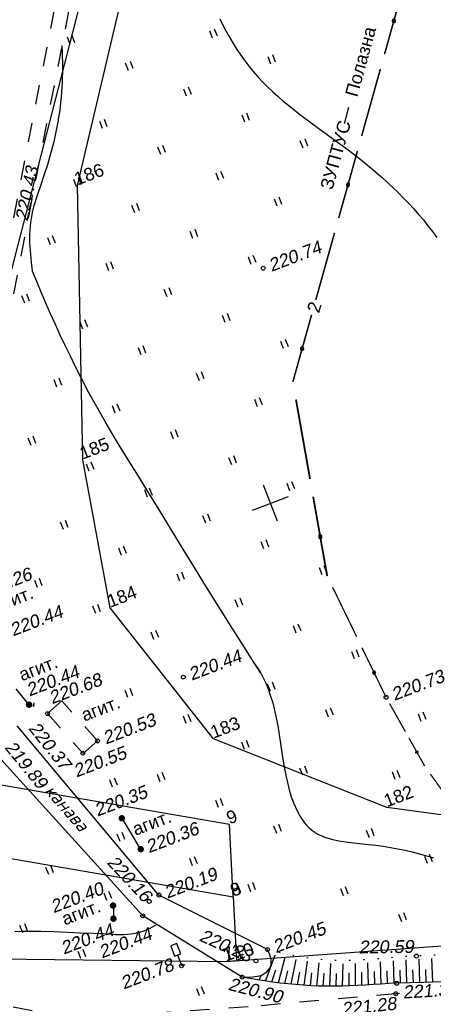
# Model space of a CAD drawing. Header units: millimetres. Extents: x -10 to 1169, y 1 to 1686.
# Tile 172 of 224: x 289 to 321, y 1543 to 1620. Entities that reach past the tile are written whole.
import ezdxf

# ---------------------------------------------------------------- set-up
doc = ezdxf.new("R2010")
doc.units = ezdxf.units.MM
doc.linetypes.add('ADOT1', pattern=[1, 0, -1])
doc.linetypes.add('AHIDDEN2', pattern=[3, 1.5, -1.5])
for name, color, linetype in [('CONTURS', 7, 'Continuous'), ('COORDS', 7, 'Continuous'), ('IZOLINES', 32, 'Continuous'), ('PDIGIT', 170, 'Continuous'), ('PICKETS', 7, 'Continuous'), ('УЧАСТКИ', 7, 'Continuous')]:
    doc.layers.add(name, color=color, linetype=linetype)
doc.styles.add('ITALICC', font='isocpeui.ttf', dxfattribs={"height": 2})
doc.styles.get("Standard").update_dxf_attribs({"font": 'arial.ttf'})

# ---------------------------------------------------------------- blocks, each defined once
blk = doc.blocks.new('401')
at = {"layer": 'CONTURS'}
for p, q in [((0, 0), (0, 1.2)), ((0.8, 0), (0.8, 1.2))]:
    blk.add_line(p, q, dxfattribs=at)
blk = doc.blocks.new('107_1')
at = {"layer": 'CONTURS', "color": 7, "linetype": 'Continuous', "const_width": 0.5}
blk.add_lwpolyline([(-0.2499999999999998, 0, 1), (0.2499999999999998, 0, 1)], format="xyb", close=True, dxfattribs=at)
blk = doc.blocks.new('206_3')
at = {"layer": 'CONTURS'}
for p, q in [((0.5, 3.5), (-0.5, 3.5)), ((-0.5, 3.5), (-0.5, 1.8)), ((0.5, 1.8), (0.5, 3.5)), ((-0.5, 1.8), (0.5, 1.8)), ((0, 0), (0, 1.8)), ((0.5, 0), (0, 0))]:
    blk.add_line(p, q, dxfattribs=at)
blk = doc.blocks.new('133')
at = {"layer": 'CONTURS', "color": 7, "linetype": 'Continuous', "const_width": 0.2}
for points in [[(-11, 0), (-2, 0)], [(0, 0), (9, 0)]]:
    blk.add_lwpolyline(points, dxfattribs=at)
at = {"layer": 'CONTURS', "color": 7, "linetype": 'Continuous', "const_width": 0.5}
blk.add_lwpolyline([(-6.791280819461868, -0.0028738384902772, 1), (-6.291280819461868, -0.0028738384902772, 1)], format="xyb", close=True, dxfattribs=at)

msp = doc.modelspace()

# ---------------------------------------------------------------- linework, layer by layer
at = {"layer": 'CONTURS', "linetype": 'AHIDDEN2', "lineweight": -2}
for p, q in [((293.422114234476, 1629.279125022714), (281.2886383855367, 1567.017591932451)), ((294.5640211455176, 1629.245320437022), (282.430545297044, 1566.983787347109)), ((292.2903713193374, 1566.702027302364), (291.1826669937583, 1565.71235639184)), ((295.0750114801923, 1563.58640589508), (292.2909326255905, 1566.7025287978)), ((291.1874357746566, 1565.708148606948), (293.9331220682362, 1562.634997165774)), ((295.0750114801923, 1563.58640589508), (293.9673071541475, 1562.596734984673))]:
    msp.add_line(p, q, dxfattribs=at)
at = {"layer": 'CONTURS', "lineweight": -2}
for p, q in [((288.7247281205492, 1567.622760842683), (289.7201110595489, 1566.424913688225)), ((299.8462557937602, 1551.603358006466), (288.8421790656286, 1564.760758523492)), ((298.5861171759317, 1549.991720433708), (287.0215659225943, 1562.764734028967)), ((296.9629746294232, 1557.585407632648), (298.4116474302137, 1555.13693931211)), ((308.2737495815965, 1547.368204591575), (299.8462557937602, 1551.603358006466)), ((296.3168762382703, 1550.774488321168), (296.3069021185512, 1549.795917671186)), ((306.3062927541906, 1545.230120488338), (298.5861171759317, 1549.991720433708)), ((308.1264669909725, 1544.919442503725), (308.8676925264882, 1546.956882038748)), ((309.1176071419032, 1544.786622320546), (309.6538711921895, 1546.77372983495)), ((310.1117540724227, 1544.678676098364), (310.4936564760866, 1546.606432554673)), ((311.1082464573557, 1544.595063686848), (311.3712960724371, 1546.4618935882)), ((312.1065959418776, 1544.537632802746), (312.2767470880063, 1546.346378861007)), ((313.1063177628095, 1544.514984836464), (313.2002282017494, 1546.278282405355)), ((314.106209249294, 1544.529177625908), (314.1416271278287, 1546.260569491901)), ((315.1052973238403, 1544.571874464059), (315.1003217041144, 1546.284117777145)), ((316.1036854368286, 1544.628612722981), (316.0721530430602, 1546.339362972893)), ((317.1019094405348, 1544.68818426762), (317.055587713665, 1546.415589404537)), ((318.1006990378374, 1544.737371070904), (318.0466151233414, 1546.496743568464)), ((319.0999959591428, 1544.774863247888), (319.0414804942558, 1546.570423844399)), ((320.0993460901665, 1544.810909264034), (320.0380794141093, 1546.622482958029)), ((321.0987010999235, 1544.846819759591), (321.0356143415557, 1546.666803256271)), ((307.6328124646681, 1544.998834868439), (307.7908691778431, 1545.366332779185)), ((308.6220370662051, 1544.853032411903), (308.9245851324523, 1545.806166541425)), ((309.6146806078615, 1544.732649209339), (309.8430181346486, 1545.706231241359)), ((310.6100002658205, 1544.636869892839), (310.7775635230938, 1545.622731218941)), ((311.6074211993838, 1544.566348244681), (311.7244703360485, 1545.559474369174)), ((312.6064568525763, 1544.526308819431), (312.6801801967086, 1545.523587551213)), ((313.6062635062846, 1544.522081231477), (313.6432452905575, 1545.521397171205)), ((314.6057532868, 1544.550526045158), (314.6145930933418, 1545.5504869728)), ((315.604491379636, 1544.600243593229), (315.59382646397, 1545.600186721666)), ((316.6027974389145, 1544.6583984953), (316.580159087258, 1545.658142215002)), ((317.6013042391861, 1544.712777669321), (317.5725200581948, 1545.712363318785)), ((318.6003474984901, 1544.75611715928), (318.5686892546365, 1545.755615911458)), ((319.5996710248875, 1544.792886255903), (319.5664823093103, 1545.792335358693)), ((320.5990235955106, 1544.828864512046), (320.5648011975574, 1545.828278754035))]:
    msp.add_line(p, q, dxfattribs=at)
at = {"layer": 'CONTURS'}
for points in [[(314.262271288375, 1611.572357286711), (314.5883142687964, 1612.849383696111)], [(306.280232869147, 1545.22007864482), (307.1295622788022, 1545.245145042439), (307.7915053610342, 1545.366449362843), (308.229809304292, 1545.63204924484), (308.4722440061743, 1545.946409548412), (308.5496255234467, 1546.206320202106), (308.5534923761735, 1546.588427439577), (308.4557855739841, 1546.958141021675), (308.2738864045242, 1547.339757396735)]]:
    msp.add_lwpolyline(points, dxfattribs=at)
at = {"layer": 'CONTURS', "linetype": 'ADOT1', "flags": 128}
msp.add_lwpolyline([(361.9359772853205, 1549.14290172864), (359.6364391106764, 1549.03056220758), (357.3369770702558, 1548.916823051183), (355.0375911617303, 1548.801684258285), (352.7382813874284, 1548.685145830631), (350.4390477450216, 1548.567207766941), (348.1398902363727, 1548.447870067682), (345.8408088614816, 1548.327132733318), (343.5418036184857, 1548.204995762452), (341.2428745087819, 1548.081459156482), (338.9440215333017, 1547.956522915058), (337.0332902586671, 1547.848416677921), (335.1228452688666, 1547.734386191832), (333.2125864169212, 1547.616555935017), (331.3024135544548, 1547.497050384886), (329.3922265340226, 1547.377994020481), (327.4819252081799, 1547.261511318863), (325.5714094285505, 1547.149726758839), (323.6605790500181, 1547.044764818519), (321.7493339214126, 1546.948749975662), (319.8375738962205, 1546.863806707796), (319.0780781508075, 1546.823482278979), (318.317288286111, 1546.76921957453), (317.5557399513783, 1546.707404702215), (316.7939687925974, 1546.644423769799), (316.0325104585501, 1546.586662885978), (315.2719005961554, 1546.540508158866), (314.5126748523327, 1546.512345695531), (313.7553688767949, 1546.508561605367), (313.0005183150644, 1546.53554199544), (312.2486588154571, 1546.599672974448), (311.8489406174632, 1546.648065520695), (311.4497173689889, 1546.702782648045), (311.0509890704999, 1546.763824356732), (310.6527557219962, 1546.831190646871), (310.2550173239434, 1546.90488151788), (309.857773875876, 1546.98489697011), (309.4610253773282, 1547.071237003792), (309.0647718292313, 1547.163901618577), (308.6690132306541, 1547.262890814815), (308.2737495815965, 1547.368204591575)], dxfattribs=at)
at = {"layer": 'CONTURS', "linetype": 'AHIDDEN2'}
msp.add_lwpolyline([(318.5288850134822, 1543.955813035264), (318.2387040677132, 1543.938527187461), (306.7654914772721, 1542.915159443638), (292.9340595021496, 1541.982216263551), (281.6912256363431, 1544.337587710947), (270.381271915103, 1546.926411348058)], dxfattribs=at)
at = {"layer": 'CONTURS', "linetype": 'Continuous', "flags": 128}
msp.add_lwpolyline([(322.5232476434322, 1544.897919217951), (320.4160316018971, 1544.822331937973), (318.3088748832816, 1544.746327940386), (317.699775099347, 1544.720121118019), (317.0903957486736, 1544.687569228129), (316.480854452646, 1544.651449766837), (315.8712688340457, 1544.614540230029), (315.2617565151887, 1544.579618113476), (314.6524351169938, 1544.549460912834), (314.0434222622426, 1544.526846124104), (313.4348355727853, 1544.514551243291), (312.8267926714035, 1544.515353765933), (312.2194111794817, 1544.532031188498), (311.626436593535, 1544.561474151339), (311.0338315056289, 1544.599887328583), (310.4415959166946, 1544.647270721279), (309.8497298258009, 1544.703624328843), (309.2582332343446, 1544.768948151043), (308.6671061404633, 1544.843242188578), (308.0763485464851, 1544.926506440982), (307.4859604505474, 1545.01874090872), (306.8959418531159, 1545.119945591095), (306.3062927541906, 1545.230120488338)], dxfattribs=at)
at = {"layer": 'COORDS', "lineweight": -2}
for p, q in [((309.0501186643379, 1580.658561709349), (307.975014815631, 1583.459302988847)), ((307.1121961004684, 1581.521380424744), (309.9129373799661, 1582.596484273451))]:
    msp.add_line(p, q, dxfattribs=at)
at = {"layer": 'IZOLINES'}
for points in [[(304.560714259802, 1619.713340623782), (304.889069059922, 1619.058142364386), (305.2374640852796, 1618.41370307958), (305.6077187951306, 1617.781977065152), (305.8940494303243, 1617.328010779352), (306.1926075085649, 1616.884074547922), (306.19099731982, 1616.883219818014), (306.5093234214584, 1616.443147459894), (306.84002711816, 1616.012566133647), (307.1844223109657, 1615.593133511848), (307.5420961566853, 1615.185245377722), (307.9123914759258, 1614.789051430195), (308.294438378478, 1614.404429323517), (308.6872006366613, 1614.030980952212), (309.0895292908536, 1613.668050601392), (309.5002159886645, 1613.314761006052), (309.9180400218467, 1612.970060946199), (310.7702194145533, 1612.301783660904), (311.7728630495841, 1611.553481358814), (311.7700775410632, 1611.557480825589), (313.6175818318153, 1610.20665141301), (314.534470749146, 1609.522086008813), (315.4388999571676, 1608.821441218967), (316.3261438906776, 1608.099620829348), (317.1920373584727, 1607.352929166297), (317.6158686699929, 1606.96935478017), (318.0330371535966, 1606.578639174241), (318.443126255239, 1606.18060011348), (318.8457356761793, 1605.775102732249), (319.2404787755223, 1605.362053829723), (319.6269819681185, 1604.941398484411), (320.0048849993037, 1604.513117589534), (320.3738422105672, 1604.077226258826), (320.7335248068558, 1603.633772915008), (321.0836240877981, 1603.182838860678), (321.423855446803, 1602.724538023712)], [(292.2998588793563, 1617.627032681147), (292.3052995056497, 1617.533423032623), (292.3232837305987, 1617.142782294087), (292.3363835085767, 1616.751970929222), (292.3444244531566, 1616.361048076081), (292.3472363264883, 1615.970079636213), (292.3446542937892, 1615.57913828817), (292.3365203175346, 1615.188303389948), (292.3226847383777, 1614.797660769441), (292.3030079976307, 1614.407302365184), (292.2773625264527, 1614.017325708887), (292.2456347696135, 1613.627833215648), (292.2077273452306, 1613.238931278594), (292.1635613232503, 1612.850729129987), (292.1130786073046, 1612.463337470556), (292.0562444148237, 1612.076866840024), (291.9930498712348, 1611.691425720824), (291.9235147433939, 1611.307118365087), (291.8476903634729, 1610.924042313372), (291.7656628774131, 1610.542285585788), (291.6775569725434, 1610.16192347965), (291.5835404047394, 1609.783014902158), (291.4838297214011, 1609.405598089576), (291.3786978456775, 1609.029685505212), (291.2684844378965, 1608.655257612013), (291.1536104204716, 1608.282255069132), (290.9121166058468, 1607.540081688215), (290.6602521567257, 1606.801388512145), (290.408010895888, 1606.062840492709), (290.3005365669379, 1605.735240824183), (290.1982912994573, 1605.406020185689), (290.1093714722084, 1605.095222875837), (290.0330991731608, 1604.797215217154), (290.0341194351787, 1604.802349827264), (289.9668143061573, 1604.497158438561), (289.9107458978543, 1604.189875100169), (289.8663035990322, 1603.881194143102), (289.8327098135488, 1603.570428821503), (289.8326697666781, 1603.56996376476), (289.8326697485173, 1603.569963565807), (289.8326697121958, 1603.569963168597), (289.8326696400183, 1603.569962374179), (289.8326694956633, 1603.569960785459), (289.8326692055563, 1603.569957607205), (289.8323527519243, 1603.570020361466), (289.8094489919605, 1603.258491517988), (289.7963519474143, 1602.946518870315), (289.7931665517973, 1602.63440139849), (289.7992632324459, 1602.322422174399), (289.8135894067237, 1602.010783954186), (289.8348908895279, 1601.699594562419), (289.8619151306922, 1601.388882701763), (289.9287170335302, 1600.76883467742), (290.0067153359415, 1600.150140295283)], [(307.7579275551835, 1568.84165231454), (307.0140303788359, 1570.010797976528), (306.2728010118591, 1571.181563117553), (305.5342394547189, 1572.353947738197), (304.7983457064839, 1573.527951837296), (304.0651197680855, 1574.703575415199), (303.3345616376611, 1575.880818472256), (302.6066713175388, 1577.059681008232), (301.8814488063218, 1578.240163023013), (301.1588941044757, 1579.422264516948), (300.4390072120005, 1580.605985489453), (299.7562054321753, 1581.722252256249), (299.0671060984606, 1582.835581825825), (298.3754273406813, 1583.947851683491), (297.6848872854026, 1585.060939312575), (296.9992040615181, 1586.176722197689), (296.3220957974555, 1587.297077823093), (295.6572806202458, 1588.423883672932), (295.0084766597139, 1589.559017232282), (294.3794020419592, 1590.70435598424), (293.7737748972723, 1591.861777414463), (293.3648700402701, 1592.673825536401), (292.9631204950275, 1593.489604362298), (292.5685262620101, 1594.30911389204), (292.1810873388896, 1595.132354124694), (291.8008037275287, 1595.959325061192), (291.4276754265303, 1596.790026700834), (291.0617024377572, 1597.624459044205), (290.7028847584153, 1598.46262209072), (290.3512223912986, 1599.304515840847), (290.0067153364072, 1600.150140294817)], [(307.3706055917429, 1569.450386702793), (307.5496652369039, 1569.188071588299), (307.7579275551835, 1568.84165231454), (307.9474302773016, 1568.485068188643), (308.0885081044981, 1568.188887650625), (308.2145498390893, 1567.897945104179), (308.2121817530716, 1567.90075214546), (308.3446231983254, 1567.566942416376), (308.464647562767, 1567.228618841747), (308.6741122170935, 1566.542769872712), (308.8489291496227, 1565.847840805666), (308.9962471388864, 1565.146893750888), (309.1230276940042, 1564.442106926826), (309.3425629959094, 1563.027051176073), (309.4964224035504, 1562.019763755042), (309.4951120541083, 1562.020735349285), (309.6953966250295, 1560.901859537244), (309.8155004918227, 1560.34656442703), (309.9550974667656, 1559.796174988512), (310.1188765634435, 1559.253005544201), (310.3120197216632, 1558.720367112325), (310.5404647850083, 1558.2031439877), (310.8111489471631, 1557.70878906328), (311.131632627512, 1557.248721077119), (311.313099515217, 1557.035710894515), (311.5095034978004, 1556.837267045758), (311.7206236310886, 1556.655645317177), (311.9455561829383, 1556.492716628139), (312.1826844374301, 1556.34951179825), (312.4312981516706, 1556.225342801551), (312.431448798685, 1556.225263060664), (312.4317593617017, 1556.22512248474), (312.4309351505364, 1556.224169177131), (312.6996343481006, 1556.115545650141), (312.9741629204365, 1556.023989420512), (313.2530689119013, 1555.947888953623), (313.818059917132, 1555.831040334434), (314.3881574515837, 1555.745055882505), (314.9603785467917, 1555.675302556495), (316.1061769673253, 1555.547351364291), (316.6783752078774, 1555.477665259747), (317.2493993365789, 1555.399421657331), (317.8187453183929, 1555.310393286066), (318.3859016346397, 1555.209016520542), (318.9503475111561, 1555.094190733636), (319.5115562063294, 1554.965147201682), (320.0690003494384, 1554.821364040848), (320.3461832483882, 1554.74382672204), (320.6222521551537, 1554.662487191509), (320.8971452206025, 1554.577331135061), (321.1708028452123, 1554.488355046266)], [(290.1169903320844, 1566.432850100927), (290.0817343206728, 1566.279486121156)], [(290.1242387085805, 1566.534722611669), (290.1181299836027, 1566.460548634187), (290.1101524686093, 1566.386569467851), (290.1007041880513, 1566.314812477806), (290.0898909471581, 1566.244055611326)], [(290.1292410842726, 1566.53083355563), (290.121722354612, 1566.457733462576), (290.112667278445, 1566.38482107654), (290.0907110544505, 1566.24302171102)], [(309.5780361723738, 1561.536594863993), (309.6913335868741, 1560.922072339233)], [(299.6892052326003, 1549.311364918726), (299.1445593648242, 1549.017074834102), (299.0044197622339, 1548.948292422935), (298.8618574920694, 1548.884887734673), (298.7170875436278, 1548.826918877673), (298.5703428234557, 1548.774380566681), (298.4218628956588, 1548.727212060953), (298.2718843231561, 1548.68530792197), (298.1346600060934, 1548.651717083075), (297.9908580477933, 1548.621098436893), (297.9887411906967, 1548.620681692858), (297.9887404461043, 1548.620681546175), (297.9887389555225, 1548.620681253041), (297.988735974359, 1548.620680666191), (297.9887300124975, 1548.620679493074), (297.9887180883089, 1548.620677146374), (297.9879600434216, 1548.621226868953), (297.6879453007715, 1548.57074218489), (297.3858248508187, 1548.53769881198), (297.0826827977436, 1548.519513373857), (296.7792095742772, 1548.51399877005), (296.4758292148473, 1548.518807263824), (296.1727569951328, 1548.531813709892), (295.7712104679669, 1548.559547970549), (295.7730443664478, 1548.559155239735), (295.5020701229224, 1548.584641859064), (295.4580757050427, 1548.589665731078)], [(295.458075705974, 1548.589665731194), (295.2734265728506, 1548.592424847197), (294.762917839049, 1548.606890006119), (293.7424474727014, 1548.649368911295), (291.7020074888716, 1548.745606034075), (290.6812915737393, 1548.777646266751), (290.1707689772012, 1548.784835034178), (289.6602489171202, 1548.784216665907), (289.1498968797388, 1548.774332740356), (288.6399603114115, 1548.753737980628)]]:
    msp.add_lwpolyline(points, dxfattribs=at)
at = {"layer": 'PICKETS', "color": 7, "lineweight": -2}
for centre in [(307.9366623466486, 1600.326897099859), (301.7301414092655, 1568.544720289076), (289.7201110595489, 1566.424913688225), (317.4799736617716, 1566.980029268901), (291.1874357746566, 1565.708148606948), (295.0750114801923, 1563.58640589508), (293.9331220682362, 1562.634997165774), (296.9629746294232, 1557.585407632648), (298.4116474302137, 1555.13693931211), (299.8462557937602, 1551.603358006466), (296.3168762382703, 1550.774488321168), (299.0905693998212, 1551.110830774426), (296.3069021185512, 1549.795917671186), (298.5861171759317, 1549.991720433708), (308.2737495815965, 1547.368204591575), (319.8375738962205, 1546.863806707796), (301.5911706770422, 1546.103372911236), (307.3803249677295, 1546.495034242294), (306.3062927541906, 1545.230120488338), (318.3088748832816, 1544.746327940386), (318.2387040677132, 1543.938527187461)]:
    msp.add_circle(centre, 0.15, dxfattribs=at)
at = {"layer": 'УЧАСТКИ', "color": 6, "linetype": 'Continuous', "lineweight": -2}
for p, q in [((293.5068909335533, 1606.751445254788), (300.6614558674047, 1637.091745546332)), ((283.8531841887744, 1582.565442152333), (297.6148413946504, 1635.922259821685)), ((293.9201265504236, 1585.44432587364), (293.5068909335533, 1606.751445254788)), ((296.0599990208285, 1573.926155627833), (293.9201265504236, 1585.44432587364)), ((304.0779593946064, 1563.753898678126), (296.0599990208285, 1573.926155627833)), ((317.5361805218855, 1558.412093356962), (304.0779593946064, 1563.753898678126)), ((305.3199696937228, 1557.086124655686), (281.8877520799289, 1561.148596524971)), ((344.5189491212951, 1554.727096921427), (317.5361805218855, 1558.412093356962)), ((305.6163919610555, 1551.458573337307), (305.3199696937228, 1557.086124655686)), ((275.947968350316, 1556.58698833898), (305.6163919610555, 1551.458573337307)), ((275.947968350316, 1556.58698833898), (305.6163919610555, 1551.458573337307)), ((400.8533112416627, 1553.268657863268), (305.0408858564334, 1546.428216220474)), ((305.6163919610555, 1551.458573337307), (305.8773421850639, 1546.481515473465)), ((305.0408858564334, 1546.428216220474), (265.1557147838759, 1546.863564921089)), ((305.0444695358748, 1546.418880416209), (265.1557147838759, 1546.863564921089)), ((305.8773421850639, 1546.481515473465), (305.0444695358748, 1546.418880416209))]:
    msp.add_line(p, q, dxfattribs=at)

# ---------------------------------------------------------------- block references
at = {"layer": 'CONTURS', "lineweight": -2, "yscale": 0.5}
for name, p, xscale, zscale, rotation in [('133', (319.1416932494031, 1623.334420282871), 0.6011372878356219, 0.6011372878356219, 74.38225842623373), ('401', (304.0055008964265, 1618.210588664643), 0.5, 0.5, 21), ('401', (292.9486185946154, 1617.715256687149), 0.5, 0.5, 21), ('401', (297.4704379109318, 1615.702013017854), 0.5, 0.5, 21), ('401', (308.5273202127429, 1616.197344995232), 0.5, 0.5, 21), ('133', (315.5812790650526, 1610.597677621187), 0.6011372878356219, 0.6011372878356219, 74.38225842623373), ('401', (301.9922572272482, 1613.688769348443), 0.5, 0.5, 21), ('401', (295.4571942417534, 1611.180193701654), 0.5, 0.5, 21), ('401', (306.5140765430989, 1611.675525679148), 0.5, 0.5, 21), ('401', (311.0358958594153, 1609.662282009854), 0.5, 0.5, 21), ('401', (299.9790135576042, 1609.16695003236), 0.5, 0.5, 21), ('401', (293.4439505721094, 1606.658374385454), 0.5, 0.5, 21), ('401', (304.5008328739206, 1607.153706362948), 0.5, 0.5, 21), ('401', (309.022652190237, 1605.140462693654), 0.5, 0.5, 21), ('401', (297.9657698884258, 1604.64513071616), 0.5, 0.5, 21), ('401', (302.4875892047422, 1602.631887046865), 0.5, 0.5, 21), ('401', (291.4307069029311, 1602.136555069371), 0.5, 0.5, 21), ('133', (312.0208648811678, 1597.860934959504), 0.6011372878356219, 0.6011372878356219, 74.38225842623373), ('401', (307.009408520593, 1600.618643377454), 0.5, 0.5, 21), ('401', (295.9525262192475, 1600.12331139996), 0.5, 0.5, 21), ('401', (300.4743455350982, 1598.110067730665), 0.5, 0.5, 21), ('401', (289.4174632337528, 1597.614735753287), 0.5, 0.5, 21), ('401', (304.9961648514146, 1596.09682406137), 0.5, 0.5, 21), ('401', (293.9392825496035, 1595.601492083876), 0.5, 0.5, 21), ('401', (298.4611018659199, 1593.588248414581), 0.5, 0.5, 21), ('401', (309.517984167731, 1594.083580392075), 0.5, 0.5, 21), ('401', (302.9829211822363, 1591.57500474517), 0.5, 0.5, 21), ('401', (291.9260388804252, 1591.079672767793), 0.5, 0.5, 21), ('401', (296.4478581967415, 1589.066429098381), 0.5, 0.5, 21), ('401', (307.504740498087, 1589.561761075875), 0.5, 0.5, 21), ('133', (311.5748111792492, 1583.944007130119), 0.6968682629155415, 0.6968682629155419, 100.0231074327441), ('401', (289.9127952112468, 1586.557853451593), 0.5, 0.5, 21), ('401', (300.9696775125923, 1587.053185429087), 0.5, 0.5, 21), ('401', (305.4914968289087, 1585.039941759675), 0.5, 0.5, 21), ('401', (294.4346145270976, 1584.544609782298), 0.5, 0.5, 21), ('401', (310.0133161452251, 1583.026698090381), 0.5, 0.5, 21), ('401', (298.9564338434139, 1582.531366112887), 0.5, 0.5, 21), ('401', (303.4782531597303, 1580.518122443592), 0.5, 0.5, 21), ('401', (292.4213708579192, 1580.022790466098), 0.5, 0.5, 21), ('401', (308.0000724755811, 1578.504878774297), 0.5, 0.5, 21), ('401', (296.9431901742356, 1578.009546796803), 0.5, 0.5, 21), ('401', (301.4650094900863, 1575.996303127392), 0.5, 0.5, 21), ('401', (312.5218917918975, 1576.491635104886), 0.5, 0.5, 21), ('401', (290.4081271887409, 1575.500971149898), 0.5, 0.5, 21), ('133', (315.1944691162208, 1571.6877399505), 0.4757427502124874, 0.4757427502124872, 115.8956966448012), ('401', (305.9868288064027, 1573.983059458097), 0.5, 0.5, 21), ('401', (294.9299465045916, 1573.487727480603), 0.5, 0.5, 21), ('401', (299.451765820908, 1571.474483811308), 0.5, 0.5, 21), ('401', (310.5086481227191, 1571.969815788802), 0.5, 0.5, 21), ('401', (315.0304674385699, 1569.956572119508), 0.5, 0.5, 21), ('401', (308.4954044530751, 1567.447996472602), 0.5, 0.5, 21), ('401', (297.4385221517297, 1566.952664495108), 0.5, 0.5, 21), ('107_1', (289.7628154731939, 1566.401457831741), 0.5, 0.5, 21), ('133', (318.9805272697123, 1564.304324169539), 0.278885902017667, 0.278885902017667, 119.2840046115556), ('401', (313.0172237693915, 1565.434752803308), 0.5, 0.5, 21), ('401', (320.2093346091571, 1565.107434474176), 0.5, 0.5, 21), ('401', (301.9603414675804, 1564.939420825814), 0.5, 0.5, 21), ('401', (306.4821607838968, 1562.926177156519), 0.5, 0.5, 21), ('401', (311.0039801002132, 1560.912933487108), 0.5, 0.5, 21), ('401', (318.1960909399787, 1560.585615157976), 0.5, 0.5, 21), ('401', (296.2443957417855, 1559.991651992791), 0.5, 0.5, 21), ('401', (299.9470977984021, 1560.417601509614), 0.5, 0.5, 21), ('133', (322.8824441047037, 1558.262798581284), 0.3758768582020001, 0.3758768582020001, 125.5061688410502), ('401', (304.4689171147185, 1558.404357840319), 0.5, 0.5, 21), ('107_1', (296.9588021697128, 1557.574447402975), 0.5, 0.5, 21), ('401', (308.9907364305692, 1556.391114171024), 0.5, 0.5, 21), ('401', (316.1828472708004, 1556.063795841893), 0.5, 0.5, 21), ('401', (296.8264704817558, 1555.772915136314), 0.5, 0.5, 21), ('107_1', (298.4273694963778, 1555.1725362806), 0.5, 0.5, 21), ('401', (302.4556734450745, 1553.882538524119), 0.5, 0.5, 21), ('401', (320.7046665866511, 1554.050552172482), 0.5, 0.5, 21), ('401', (291.2811383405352, 1553.19855584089), 0.5, 0.5, 21), ('401', (306.9774927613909, 1551.869294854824), 0.5, 0.5, 21), ('401', (314.1696036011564, 1551.541976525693), 0.5, 0.5, 21), ('401', (295.8029576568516, 1551.185312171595), 0.5, 0.5, 21), ('107_1', (296.2777739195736, 1550.791229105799), 0.5, 0.5, 21), ('107_1', (296.310812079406, 1549.772787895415), 0.5, 0.5, 21), ('401', (318.6914229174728, 1549.528732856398), 0.5, 0.5, 21), ('401', (289.2678946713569, 1548.676736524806), 0.5, 0.5, 21), ('206_3', (301.6197613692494, 1546.106126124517), 0.5, 0.5, 21), ('401', (293.7897139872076, 1546.663492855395), 0.5, 0.5, 21), ('401', (302.9972780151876, 1543.76348676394), 0.5, 0.5, 21)]:
    msp.add_blockref(name, p, dxfattribs=dict(at, xscale=xscale, zscale=zscale, rotation=rotation))

# ---------------------------------------------------------------- texts
at = {"layer": 'CONTURS', "lineweight": -2}
for s, rotation, p in [('Полазна', 74.58394023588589, (315.2397853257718, 1613.575964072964)), ('ЗУПТУС', 74.58394023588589, (313.3096758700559, 1606.358777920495)), ('2', 72.22253996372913, (312.2602654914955, 1596.779707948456)), ('агит.', 20.99999999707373, (287.3101640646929, 1573.602518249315)), ('агит.', 20.99999999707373, (289.2003489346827, 1568.219746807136)), ('агит.', 20.99999999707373, (294.0488367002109, 1565.082164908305)), ('агит.', 20.99999999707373, (298.0217491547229, 1556.207546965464)), ('агит.', 20.99999999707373, (292.5289238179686, 1549.238240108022))]:
    msp.add_text(s, height=1, rotation=rotation, dxfattribs=at).set_placement(p)
at = {"layer": 'CONTURS', "lineweight": -2, "style": 'ITALICC'}
msp.add_text('канава', height=1, rotation=311.3053625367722, dxfattribs=at).set_placement((290.9083874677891, 1559.671891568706))
at = {"layer": 'PDIGIT', "color": 7, "lineweight": -2}
for s, height, rotation, oblique, p in [('220.43', 1, 78.38713006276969, 10, (289.6444287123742, 1603.93705689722)), ('220.74', 1, 20.99999999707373, 10, (308.5826365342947, 1600.039290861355)), ('220.26', 1, 20.99999999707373, 10, (286.0836384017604, 1574.628604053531)), ('220.44', 1, 20.99999999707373, 10, (288.4989442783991, 1571.701773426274)), ('220.44', 1, 20.99999999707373, 10, (302.3761155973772, 1568.257114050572)), ('220.44', 1, 20.99999999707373, 10, (289.7743691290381, 1567.030056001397)), ('220.73', 1, 20.99999999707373, 10, (318.1259478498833, 1566.692423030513)), ('220.68', 1, 20.99999999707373, 10, (291.5310710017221, 1566.424403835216)), ('220.37', 1, 308.5118529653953, 10.00000000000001, (289.6603595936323, 1564.556440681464)), ('220.53', 1, 20.99999999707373, 10, (295.7209856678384, 1563.298799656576)), ('219.89', 1, 309.2757441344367, 10, (287.8062357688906, 1563.067495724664)), ('220.55', 1, 20.99999999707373, 10, (293.4385399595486, 1560.73782266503)), ('220.35', 1, 20.99999999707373, 10, (295.0648404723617, 1557.695066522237)), ('220.36', 1, 20.99999999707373, 10, (299.0576216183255, 1554.849333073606)), ('220.16', 0.9999999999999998, 313.0294328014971, 10.00000000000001, (295.749280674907, 1554.098016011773)), ('220.19', 1, 20.99999999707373, 10, (300.4922299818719, 1551.315751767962)), ('220.40', 1, 20.99999999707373, 10, (291.6550690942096, 1550.184299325)), ('220.44', 1, 20.99999999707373, 10, (292.4503600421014, 1546.966719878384)), ('220.44', 1, 20.99999999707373, 10, (295.4090031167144, 1546.664313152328)), ('220.45', 1, 20.99999999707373, 10, (308.9197237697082, 1547.080598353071)), ('220.23', 1, 336.0128106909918, 10, (302.9031539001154, 1548.086646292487)), ('220.59', 1, 0.6916184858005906, 9.999999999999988, (315.360965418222, 1547.061260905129)), ('220.78', 1, 20.99999999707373, 10, (297.1057090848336, 1544.260391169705)), ('220.90', 1, 345.4741561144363, 9.999999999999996, (305.1499286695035, 1544.251138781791)), ('221.33', 0.9999999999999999, 3.280144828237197, 10.00000000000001, (318.8019212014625, 1543.56160331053)), ('221.28', 1, 6.107827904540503, 10.00000000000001, (314.077267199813, 1542.252252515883))]:
    msp.add_text(s, height=height, rotation=rotation, dxfattribs=dict(at, oblique=oblique)).set_placement(p)
at = {"layer": 'УЧАСТКИ', "color": 6, "lineweight": -2}
for s, p in [('186', (293.5068909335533, 1606.751445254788)), ('185', (293.9201265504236, 1585.44432587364)), ('184', (296.0599990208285, 1573.926155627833)), ('183', (304.0779593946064, 1563.753898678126)), ('182', (317.5361805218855, 1558.412093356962)), ('9', (305.3199696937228, 1557.086124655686)), ('9', (305.6163919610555, 1551.458573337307)), ('8', (305.6163919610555, 1551.458573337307)), ('71', (305.0408858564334, 1546.428216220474)), ('11', (305.0444695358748, 1546.418880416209)), ('10', (305.8773421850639, 1546.481515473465))]:
    msp.add_text(s, height=1, rotation=20.99999999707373, dxfattribs=at).set_placement(p)

doc.saveas('drawing.dxf')
